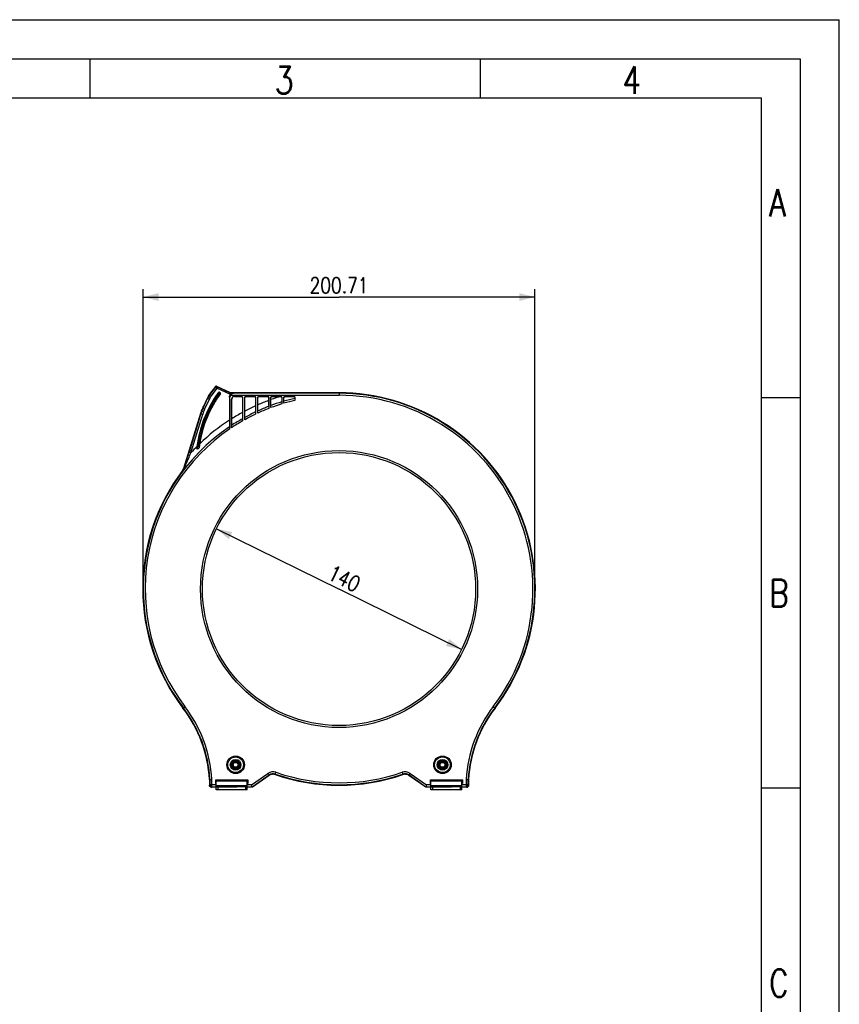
# Model space of a CAD drawing. Header units: millimetres. Extents: x 0 to 210, y 0 to 297.
# Tile 11 of 11: x 105 to 210, y 171 to 297. Entities that reach past the tile are written whole.
import ezdxf

# ---------------------------------------------------------------- set-up
doc = ezdxf.new("R2010")
doc.units = ezdxf.units.MM
doc.header["$LTSCALE"] = 19.36
doc.layers.get('0').update_dxf_attribs({"linetype": 'CONTINUOUS'})
doc.styles.get("Standard").update_dxf_attribs({"font": 'SIMPLEX.SHX', "width": 0.8})
doc.dimstyles.new('DIMSTYLE_1', dxfattribs={"dimtxt": 2, "dimasz": 2, "dimexe": 1, "dimexo": 1, "dimgap": 0.5, "dimtad": 1, "dimlfac": 4, "dimdsep": 46, "dimtxsty": 'Standard', "dimblk": '_FILLED', "dimblk1": '_FILLED', "dimblk2": '_FILLED', "dimcen": 0.09, "dimazin": 2, "dimtp": 0.01, "dimtm": 0.01, "dimtfac": 1, "dimtofl": 0, "dimtmove": 0, "dimatfit": 3, "dimldrblk": '_FILLED', "dimfxl": 0, "dimtolj": 1, "dimarcsym": 0})
doc.dimstyles.new('DIMSTYLE_3', dxfattribs={"dimtxt": 2, "dimasz": 2, "dimexe": 1, "dimexo": 1, "dimtad": 1, "dimdec": 0, "dimlfac": 4, "dimdsep": 46, "dimtxsty": 'Standard', "dimblk": '_FILLED', "dimblk1": '_FILLED', "dimblk2": '_FILLED', "dimcen": 0.09, "dimazin": 2, "dimtp": 0.01, "dimtm": 0.01, "dimtfac": 1, "dimtdec": 0, "dimtmove": 0, "dimatfit": 2, "dimldrblk": '_FILLED', "dimfxl": 0, "dimtolj": 1, "dimarcsym": 0})

# ---------------------------------------------------------------- blocks, each defined once
blk = doc.blocks.new('_FILLED')
at = {"color": 0, "linetype": 'ByBlock'}
blk.add_solid([(0, 0), (-1, 0.25), (-1, -0.25)], dxfattribs=at)
blk = doc.blocks.new('*D7')
at = {"color": 8}
for p, q in [((120.82, 225.02), (120.82, 262.45)), ((120.82, 261.45), (145.91, 261.45)), ((171, 261.45), (145.91, 261.45)), ((171, 225.02), (171, 262.45))]:
    blk.add_line(p, q, dxfattribs=at)
at = {"color": 8, "xscale": 2, "yscale": 2, "zscale": 2, "rotation": 180}
blk.add_blockref('_FILLED', (120.82, 261.45), dxfattribs=at)
at = {"color": 8, "xscale": 2, "yscale": 2, "zscale": 2}
blk.add_blockref('_FILLED', (171, 261.45), dxfattribs=at)
at = {"color": 8, "insert": (145.91, 263.95), "char_height": 2, "width": 9.6, "attachment_point": 2, "line_spacing_factor": 0.9}
blk.add_mtext('200.71', dxfattribs=at)
blk = doc.blocks.new('*D8')
at = {"color": 8}
for p in [(130.21, 231.75), (161.61, 216.28)]:
    blk.add_line(p, (145.91, 224.02), dxfattribs=at)
at = {"color": 8, "xscale": 2, "yscale": 2, "zscale": 2}
for p, rotation in [((130.21, 231.75), 153.7765220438), ((161.61, 216.28), 333.7765220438)]:
    blk.add_blockref('_FILLED', p, dxfattribs=dict(at, rotation=rotation))
at = {"color": 8, "insert": (147.02, 226.26), "char_height": 2, "width": 4.8, "attachment_point": 2, "rotation": 333.7765, "line_spacing_factor": 0.9}
blk.add_mtext('140', dxfattribs=at)

msp = doc.modelspace()

# ---------------------------------------------------------------- linework, layer by layer
at = {"color": 7}
for p, q in [((0, 297), (210, 297)), ((210, 0), (210, 297)), ((114, 292), (114, 287)), ((164, 292), (164, 287)), ((25, 287), (200, 287)), ((200, 287), (200, 10)), ((130.0848, 249.9624), (129.3209, 248.9846)), ((130.0998, 249.8999), (130.0848, 249.9624)), ((130.2361, 249.9987), (130.2511, 249.9361)), ((130.7401, 249.7637), (130.2361, 249.9987)), ((129.1505, 248.7373), (129.165, 248.6976)), ((129.1801, 248.7231), (129.1505, 248.7373)), ((129.2025, 248.7253), (129.4156, 248.5947)), ((129.364, 248.9582), (129.3209, 248.9846)), ((130.0998, 249.8999), (129.364, 248.9582)), ((129.561, 248.8043), (129.364, 248.9582)), ((129.561, 248.8043), (130.3131, 249.767)), ((130.1003, 249.8994), (130.0998, 249.8999)), ((130.2851, 248.9547), (130.3364, 248.919)), ((130.3131, 249.767), (130.366, 249.8803)), ((130.3131, 249.767), (131.9759, 248.9917)), ((130.4753, 248.8542), (130.3364, 248.919)), ((132.0036, 249.1166), (130.366, 249.8803)), ((130.463, 249.2253), (130.4652, 249.2169)), ((130.4753, 248.8542), (130.5265, 248.8184)), ((130.5421, 249.2368), (130.5399, 249.2451)), ((130.6914, 249.1671), (130.5421, 249.2368)), ((130.7016, 249.1697), (130.6914, 249.1671)), ((130.7155, 249.0736), (130.7256, 249.0762)), ((130.75, 249.7225), (130.7401, 249.7637)), ((131.9762, 249.1507), (130.75, 249.7225)), ((130.7562, 249.7195), (130.7771, 249.747)), ((130.7771, 249.747), (131.9628, 249.2141)), ((131.9628, 249.2141), (131.9439, 249.1657)), ((131.9658, 248.8919), (132.0168, 248.8557)), ((132.0036, 249.1166), (131.9759, 248.9917)), ((131.9759, 248.9917), (132.0333, 248.9917)), ((132.0145, 249.1657), (131.9762, 249.1507)), ((132.0145, 249.1657), (132.0036, 249.1166)), ((132.3594, 249.1166), (132.0036, 249.1166)), ((132.0145, 249.1657), (132.0195, 249.169)), ((132.0168, 248.8557), (145.9159, 248.8557)), ((145.9116, 249.169), (132.0195, 249.169)), ((132.3594, 249.1166), (132.3703, 249.1057)), ((145.9116, 249.1057), (132.3703, 249.1057)), ((132.5234, 248.7276), (132.5365, 248.7145)), ((133.4247, 248.7276), (132.5234, 248.7276)), ((132.5365, 248.7145), (133.4116, 248.7145)), ((133.4116, 248.7145), (133.4247, 248.7276)), ((133.9485, 248.7276), (133.9616, 248.7145)), ((135.0997, 248.7276), (133.9485, 248.7276)), ((133.9616, 248.7145), (135.0866, 248.7145)), ((135.0866, 248.7145), (135.0997, 248.7276)), ((135.6235, 248.7276), (135.6366, 248.7145)), ((136.7747, 248.7276), (135.6235, 248.7276)), ((135.6366, 248.7145), (136.7616, 248.7145)), ((136.7616, 248.7145), (136.7747, 248.7276)), ((137.2985, 248.7276), (137.3116, 248.7145)), ((138.4497, 248.7276), (137.2985, 248.7276)), ((137.3116, 248.7145), (138.4366, 248.7145)), ((138.4366, 248.7145), (138.4497, 248.7276)), ((138.9735, 248.7276), (138.9863, 248.7148)), ((140.1247, 248.7276), (138.9735, 248.7276)), ((145.9116, 249.169), (145.9116, 249.1057)), ((145.9116, 249.1057), (145.9159, 248.8557)), ((128.5097, 247.3967), (128.404, 247.17)), ((129.0683, 248.4756), (128.4511, 247.1519)), ((128.5532, 247.4125), (128.5097, 247.3967)), ((128.5097, 247.3967), (128.5394, 247.3829)), ((128.5394, 247.3829), (129.0533, 248.4849)), ((128.6776, 247.0463), (129.2948, 248.37)), ((129.0533, 248.4849), (129.0683, 248.4756)), ((129.0683, 248.4756), (129.2948, 248.37)), ((131.8616, 248.6146), (131.8616, 245.6526)), ((131.8736, 248.6026), (131.8616, 248.6146)), ((131.8736, 248.6026), (131.8736, 244.7071)), ((131.8736, 248.6026), (131.9361, 248.6026)), ((131.9361, 244.5511), (131.9361, 248.6026)), ((132.1485, 244.6941), (132.1485, 248.3526)), ((132.1616, 248.3396), (132.1485, 248.3526)), ((132.1616, 245.8445), (132.1616, 248.3396)), ((133.5497, 248.6026), (133.5366, 248.5895)), ((133.5366, 248.5895), (133.5366, 246.6524)), ((133.5497, 248.6026), (133.5497, 245.5611)), ((133.8235, 245.7159), (133.8235, 248.6026)), ((133.8366, 248.5895), (133.8235, 248.6026)), ((133.8366, 246.8139), (133.8366, 248.5895)), ((135.2247, 248.6026), (135.2116, 248.5895)), ((135.2116, 248.5895), (135.2116, 247.4907)), ((135.2247, 248.6026), (135.2247, 246.4392)), ((135.4985, 246.5676), (135.4985, 248.6026)), ((135.5116, 248.5895), (135.4985, 248.6026)), ((135.5116, 247.6251), (135.5116, 248.5895)), ((136.8997, 248.6026), (136.8866, 248.5895)), ((136.8866, 248.5895), (136.8866, 248.1842)), ((136.8997, 248.6026), (136.8997, 247.1632)), ((137.1735, 247.268), (137.1735, 248.6026)), ((137.1866, 248.5895), (137.1735, 248.6026)), ((137.1866, 248.2941), (137.1866, 248.5895)), ((138.5747, 248.6026), (138.5618, 248.5898)), ((138.5747, 248.6026), (138.5747, 247.7474)), ((138.8485, 247.8304), (138.8485, 248.6026)), ((138.8609, 248.5902), (138.8485, 248.6026)), ((140.2497, 248.6026), (140.2497, 248.2018)), ((204.9662, 248.5379), (199.9831, 248.5379)), ((128.1541, 246.5189), (125.9943, 239.4545)), ((128.2011, 246.5008), (126.6904, 241.5596)), ((126.9295, 241.4865), (128.4401, 246.4277)), ((128.1541, 246.5189), (128.2011, 246.5008)), ((128.2011, 246.5008), (128.4401, 246.4277)), ((128.3147, 246.8307), (128.5481, 246.7412)), ((128.4511, 247.1519), (128.404, 247.17)), ((128.6776, 247.0463), (128.4511, 247.1519)), ((133.5494, 245.6497), (133.5494, 245.6636)), ((133.5494, 245.6498), (133.5495, 245.6361)), ((133.5495, 245.636), (133.5494, 245.6497)), ((133.5495, 245.6361), (133.5496, 245.6029)), ((133.5496, 245.6029), (133.5497, 245.5611)), ((127.8047, 242.4614), (127.9687, 242.4614)), ((127.9691, 243.4101), (127.9079, 243.4228)), ((128.1233, 243.4101), (127.9691, 243.4101)), ((128.0145, 242.3331), (128.0165, 242.3477)), ((128.0396, 242.5106), (128.041, 242.5202)), ((128.041, 242.5202), (128.0461, 242.5544)), ((128.1844, 243.3974), (128.1233, 243.4101)), ((126.9295, 241.4865), (126.6904, 241.5596)), ((127.6813, 242.0768), (127.6877, 242.1261)), ((127.684, 242.1006), (127.6813, 242.0768)), ((127.6867, 242.1245), (127.684, 242.1006)), ((127.6954, 242.1982), (127.694, 242.1864)), ((127.7398, 242.0016), (127.7463, 242.0528)), ((127.7463, 242.0528), (127.753, 242.104)), ((127.753, 242.104), (127.7599, 242.1552)), ((127.7599, 242.1552), (127.7669, 242.2063)), ((127.7669, 242.2063), (127.7741, 242.2574)), ((127.9883, 242.1317), (127.993, 242.1689)), ((127.993, 242.1689), (127.9953, 242.1875)), ((127.9953, 242.1875), (127.993, 242.1689)), ((128.0093, 242.2949), (128.0081, 242.2857)), ((125.9316, 239.1909), (125.8745, 239.2205)), ((125.9943, 239.4545), (126.0483, 239.4268)), ((125.9149, 208.7603), (126.164, 208.9503)), ((165.6592, 208.9503), (165.9083, 208.7603)), ((129.3767, 199.6166), (129.3133, 199.6147)), ((129.3133, 199.6147), (129.3133, 198.8646)), ((129.3767, 199.6166), (129.6266, 199.624)), ((129.3767, 199.6166), (129.3767, 198.928)), ((129.6266, 198.678), (129.6266, 199.624)), ((130.1127, 199.556), (130.1616, 199.5072)), ((130.1127, 199.556), (134.2104, 199.556)), ((130.1127, 199.0833), (130.1127, 199.556)), ((130.1616, 198.2927), (130.1616, 199.5267)), ((130.1616, 199.4809), (134.1616, 199.4809)), ((130.1616, 199.4166), (134.1616, 199.4166)), ((134.1616, 199.5072), (134.2104, 199.556)), ((134.1616, 198.2927), (134.1616, 199.5267)), ((134.2104, 199.556), (134.2104, 199.0833)), ((134.7145, 198.928), (136.8053, 200.3919)), ((134.7934, 198.678), (136.9487, 200.1872)), ((136.9586, 200.1168), (134.8133, 198.6147)), ((136.8053, 200.3919), (136.9487, 200.1872)), ((136.9586, 200.1168), (136.9487, 200.1872)), ((137.7356, 200.2977), (137.817, 200.534)), ((154.0061, 200.534), (154.0876, 200.2977)), ((154.8745, 200.1872), (154.8646, 200.1168)), ((157.0098, 198.6147), (154.8646, 200.1168)), ((154.8745, 200.1872), (155.0178, 200.3919)), ((154.8745, 200.1872), (157.0298, 198.678)), ((155.0178, 200.3919), (157.1086, 198.928)), ((157.6127, 199.556), (161.7104, 199.556)), ((157.6616, 199.5072), (157.6127, 199.556)), ((157.6127, 199.0833), (157.6127, 199.556)), ((157.6616, 198.2927), (157.6616, 199.5267)), ((157.6616, 199.4809), (161.6616, 199.4809)), ((157.6616, 199.4166), (161.6616, 199.4166)), ((161.7104, 199.556), (161.6616, 199.5072)), ((161.6616, 198.2927), (161.6616, 199.5267)), ((161.7104, 199.556), (161.7104, 199.0833)), ((162.1965, 199.624), (162.1965, 198.678)), ((162.1965, 199.624), (162.4465, 199.6166)), ((162.5098, 199.6147), (162.4465, 199.6166)), ((162.4465, 198.928), (162.4465, 199.6166)), ((162.5098, 199.6147), (162.5098, 198.8646)), ((129.3133, 198.8646), (129.3767, 198.928)), ((130.1616, 198.928), (129.3767, 198.928)), ((129.6266, 198.678), (129.5633, 198.6147)), ((130.1616, 198.6147), (129.5633, 198.6147)), ((129.6266, 198.678), (130.1616, 198.678)), ((130.1616, 199.1322), (130.1127, 199.0833)), ((130.1616, 199.0833), (130.1127, 199.0833)), ((134.1616, 198.7854), (130.1616, 198.7854)), ((134.1616, 198.721), (130.1616, 198.721)), ((130.2866, 198.7081), (132.1616, 198.7081)), ((130.2866, 198.6797), (130.2866, 198.7081)), ((130.2866, 198.6797), (132.1599, 198.6797)), ((133.9116, 198.6633), (130.4116, 198.6633)), ((130.4116, 198.2884), (130.4116, 198.6633)), ((133.9116, 198.2884), (130.4116, 198.2884)), ((132.1616, 198.7081), (132.1616, 198.6797)), ((133.9116, 198.6633), (133.9116, 198.2884)), ((134.1616, 199.1322), (134.2104, 199.0833)), ((134.2104, 199.0833), (134.1616, 199.0833)), ((134.7145, 198.928), (134.1616, 198.928)), ((134.1616, 198.678), (134.7934, 198.678)), ((134.8133, 198.6147), (134.1616, 198.6147)), ((134.7934, 198.678), (134.7145, 198.928)), ((134.8133, 198.6147), (134.7934, 198.678)), ((157.0098, 198.6147), (157.0298, 198.678)), ((157.6616, 198.6147), (157.0098, 198.6147)), ((157.1086, 198.928), (157.0298, 198.678)), ((157.0298, 198.678), (157.6616, 198.678)), ((157.6616, 198.928), (157.1086, 198.928)), ((157.6616, 199.1322), (157.6127, 199.0833)), ((157.6616, 199.0833), (157.6127, 199.0833)), ((161.6616, 198.7854), (157.6616, 198.7854)), ((161.6616, 198.721), (157.6616, 198.721)), ((157.7866, 198.7081), (159.6616, 198.7081)), ((157.7866, 198.6797), (157.7866, 198.7081)), ((157.7866, 198.6797), (159.6599, 198.6797)), ((161.4116, 198.6633), (157.9116, 198.6633)), ((157.9116, 198.2884), (157.9116, 198.6633)), ((161.4116, 198.2884), (157.9116, 198.2884)), ((159.6616, 198.7081), (159.6616, 198.6797)), ((161.4116, 198.6633), (161.4116, 198.2884)), ((161.6616, 199.1322), (161.7104, 199.0833)), ((161.7104, 199.0833), (161.6616, 199.0833)), ((162.4465, 198.928), (161.6616, 198.928)), ((161.6616, 198.678), (162.1965, 198.678)), ((162.2599, 198.6147), (161.6616, 198.6147)), ((162.2599, 198.6147), (162.1965, 198.678)), ((162.4465, 198.928), (162.5098, 198.8646)), ((204.9831, 198.5), (200, 198.5))]:
    msp.add_line(p, q, dxfattribs=at)
at = {"color": 8}
for p, q in [((20, 292), (205, 292)), ((205, 292), (205, 5))]:
    msp.add_line(p, q, dxfattribs=at)
at = {"color": 7}
for centre, radius in [((145.9116, 224.0169), 17.7493), ((145.9116, 224.0169), 17.4993), ((132.6616, 201.4897), 1.125), ((132.6616, 201.4897), 1), ((132.6616, 201.4897), 0.6875), ((132.6616, 201.4897), 0.5625), ((159.1616, 201.4897), 1.125), ((159.1616, 201.4897), 1), ((159.1616, 201.4897), 0.6875), ((159.1616, 201.4897), 0.5625), ((132.6616, 201.4897), 0.4344), ((132.6616, 201.4897), 0.3708), ((132.6616, 201.4897), 0.3151), ((159.1616, 201.4897), 0.4344), ((159.1616, 201.4897), 0.3708), ((159.1616, 201.4897), 0.3151)]:
    msp.add_circle(centre, radius, dxfattribs=at)
for centre, radius, start, end in [((130.1838, 249.8848), 0.1258, 127.351983, 141.947394), ((130.1988, 249.8226), 0.1249, 65.11925, 142.059539), ((130.1835, 249.8849), 0.1256, 107.379776, 127.272822), ((130.1834, 249.8846), 0.1258, 90.062757, 107.271222), ((130.1833, 249.8859), 0.1245, 90.012583, 95.925575), ((142.5862, 240.3919), 15, 143.921491, 172.707713), ((142.5862, 240.3919), 14.988, 145.158205, 168.333061), ((142.5862, 240.3919), 14.9255, 145.158205, 168.333061), ((142.5862, 240.3919), 14.7, 143.788456, 171.20586), ((142.5862, 240.3919), 14.7745, 145.056615, 168.212135), ((142.5862, 240.3919), 14.712, 145.056615, 168.212135), ((131.3356, 247.4183), 2.5017, 142.002808, 154.997192), ((131.3352, 247.4182), 2.2515, 142.002609, 154.997391), ((130.5135, 249.1885), 0.0625, 65.000333, 143.921158), ((130.5157, 249.1801), 0.0625, 65.016492, 143.926036), ((130.665, 249.1105), 0.0625, 323.847255, 64.972661), ((130.6752, 249.1131), 0.0625, 323.795181, 64.993277), ((132.3614, 248.6146), 0.4998, 131.035261, 180.006447), ((132.5234, 248.3527), 0.3749, 89.996386, 180.003615), ((133.4116, 248.5895), 0.125, 0.002568, 89.997432), ((133.4247, 248.6026), 0.125, 0.002572, 89.997412), ((133.9485, 248.6026), 0.125, 90.002597, 179.997419), ((135.0866, 248.5895), 0.125, 0.002569, 89.997431), ((135.0997, 248.6026), 0.125, 0.002553, 89.997431), ((135.6235, 248.6026), 0.125, 90.002588, 179.997428), ((136.7616, 248.5895), 0.125, 0.002569, 89.997431), ((136.7747, 248.6026), 0.125, 0.002572, 89.997412), ((137.2985, 248.6026), 0.125, 90.002569, 179.997447), ((137.3116, 248.5895), 0.125, 90.002569, 179.997431), ((145.9116, 224.0169), 25.7974, 106.80097, 109.767961), ((138.4497, 248.6026), 0.125, 0.002581, 89.997403), ((138.4365, 248.5892), 0.1253, 0.260256, 81.587298), ((138.9735, 248.6026), 0.125, 90.002597, 179.997419), ((140.1247, 248.6026), 0.125, 0.002571, 89.997413), ((145.9116, 224.0169), 25.1522, 322.657997, 90), ((145.9116, 224.0169), 25.0888, 322.657997, 90), ((145.9116, 224.0169), 24.8389, 322.657997, 89.990122), ((145.9116, 224.0169), 25.7974, 114.504814, 117.909059), ((145.9116, 224.0169), 25.0888, 111.061581, 114.51165), ((145.9116, 224.0169), 25.7974, 110.477577, 113.774662), ((145.9116, 224.0169), 24.8389, 107.180345, 110.596916), ((145.9116, 224.0169), 25.0888, 107.014178, 110.37209), ((145.9116, 224.0169), 24.8389, 103.176154, 106.520392), ((145.9116, 224.0169), 25.0888, 103.052602, 106.34095), ((132.9409, 245.0555), 5.0055, 160.335872, 163.001218), ((132.9834, 245.0387), 5.0008, 155.000669, 162.999331), ((132.9242, 245.0613), 4.9878, 159.864898, 160.33429), ((132.9245, 245.0612), 4.9882, 158.135097, 159.864898), ((132.9242, 245.0613), 4.9878, 157.665707, 158.135097), ((132.9405, 245.0545), 5.0055, 154.998781, 157.664124), ((132.9832, 245.0386), 4.7507, 155.000608, 162.999392), ((145.9116, 224.0169), 25.7974, 118.665718, 122.208272), ((145.9116, 224.0169), 24.8389, 115.483407, 119.121328), ((145.9116, 224.0169), 25.0888, 115.222461, 118.792638), ((145.9116, 224.0169), 24.8389, 111.273176, 114.785727), ((145.9116, 224.0169), 25.7974, 122.999211, 133.790908), ((145.9116, 224.0169), 24.8389, 119.846916, 123.648423), ((145.9116, 224.0169), 25.0888, 119.531158, 123.257582), ((122.5557, 245.5745), 10.994, 359.929798, 0.320329), ((145.9116, 224.0169), 25.0888, 124.032261, 217.342003), ((145.9116, 224.0169), 24.8389, 124.239009, 217.342003), ((142.5892, 240.1786), 15.0282, 171.076363, 171.806649), ((147.0671, 239.4893), 19.5589, 168.398142, 171.116427), ((142.5892, 240.139), 14.9658, 171.073002, 171.862676), ((142.5894, 240.5625), 14.7435, 172.958823, 174.215695), ((142.5887, 240.5625), 14.7428, 172.599944, 172.958824), ((140.8666, 240.8472), 12.9985, 168.628116, 172.866323), ((142.5897, 240.602), 14.6813, 173.066714, 174.019109), ((144.9893, 240.0234), 17.1312, 172.210717, 172.380526), ((146.1093, 239.8727), 18.2613, 172.256791, 172.377821), ((142.5889, 240.6021), 14.6805, 172.603387, 173.066711), ((144.9446, 240.0296), 17.0861, 171.824122, 172.210984), ((142.2907, 240.4062), 14.4056, 171.600011, 172.254379), ((139.8461, 240.9495), 11.9158, 168.145285, 172.562365), ((144.8082, 240.0491), 16.9483, 171.616315, 171.823984), ((144.5471, 240.0878), 16.6844, 171.203521, 171.617114), ((143.4247, 240.2583), 15.5491, 171.191827, 171.508178), ((145.9116, 224.0169), 25.7974, 134.88236, 137.375997), ((127.7982, 242.0639), 0.1175, 173.692315, 179.224612), ((127.7953, 242.0641), 0.1147, 173.617515, 180.7808), ((139.0542, 240.8214), 11.4419, 173.148538, 173.700832), ((140.7941, 240.6208), 13.1934, 173.13352, 173.455753), ((142.5895, 240.1785), 15.0285, 172.178123, 172.553906), ((140.8516, 240.6138), 13.2513, 172.707702, 173.133262), ((140.3455, 240.6768), 12.7412, 172.699525, 173.142119), ((142.5898, 240.1785), 15.0288, 171.806646, 172.178124), ((127.7287, 242.0497), 0.0494, 272.943943, 283.010431), ((127.2201, 244.3634), 2.4183, 282.409361, 282.891951), ((127.2045, 244.4316), 2.4883, 282.891967, 283.363347), ((127.1873, 244.5043), 2.563, 283.363363, 283.823339), ((127.13, 244.7309), 2.7967, 283.852844, 286.428485), ((145.7926, 239.9191), 17.9413, 172.796269, 172.915839), ((145.5047, 239.9557), 17.6511, 172.571934, 172.736055), ((142.712, 240.3174), 14.835, 172.562777, 172.758003), ((145.4034, 239.9662), 17.5492, 172.374687, 172.563158), ((145.187, 239.9971), 17.3307, 172.411854, 172.571981), ((145.9116, 224.0169), 25.1522, 142.809737, 217.342003), ((125.2765, 239.6742), 0.7507, 322.813392, 329.538037), ((125.2782, 239.6729), 0.7485, 322.809826, 323.552239), ((125.2772, 239.6737), 0.7498, 323.55242, 325.056985), ((125.277, 239.6739), 0.7501, 327.293852, 329.535296), ((125.2777, 239.6734), 0.7493, 329.540261, 330.735219), ((125.2774, 239.6736), 0.7496, 330.735213, 335.074637), ((125.3306, 239.6362), 0.748, 323.46491, 324.48215), ((125.3271, 239.6388), 0.7523, 323.464623, 324.456065), ((125.3294, 239.6371), 0.7495, 324.456185, 325.485864), ((125.3303, 239.6364), 0.7483, 324.482154, 325.493423), ((125.33, 239.6366), 0.7487, 325.493456, 326.491623), ((125.3309, 239.6361), 0.7478, 325.486019, 326.485471), ((125.3314, 239.6358), 0.7472, 326.485609, 327.501028), ((125.3296, 239.6368), 0.7492, 326.491631, 327.347466), ((125.2777, 239.6735), 0.7493, 335.074631, 336.273856), ((125.3293, 239.637), 0.7496, 327.347448, 327.879455), ((125.331, 239.636), 0.7476, 327.501172, 328.518767), ((125.2764, 239.674), 0.7507, 336.27607, 342.996366), ((125.3276, 239.6382), 0.7516, 327.877778, 328.515742), ((125.3273, 239.6383), 0.752, 328.51574, 329.465709), ((125.3297, 239.6368), 0.7491, 328.518877, 329.472485), ((125.3269, 239.6385), 0.7524, 329.465799, 330.406226), ((125.3276, 239.638), 0.7515, 329.472595, 330.414106), ((125.3259, 239.6392), 0.7536, 330.40625, 332.300748), ((125.3247, 239.6397), 0.7549, 330.414216, 331.351165), ((125.3209, 239.6418), 0.7592, 331.351292, 332.300608), ((125.3433, 239.629), 0.7335, 332.368307, 343.99691), ((124.9068, 239.9688), 1.2965, 329.67238, 331.570525), ((124.9238, 239.9598), 1.2772, 331.560968, 338.461013), ((112.6171, 198.6147), 16.7262, 3.427557, 37.342003), ((112.6171, 198.6147), 16.7895, 3.421082, 37.342003), ((112.6171, 198.6147), 17.0395, 3.395889, 37.342003), ((179.2061, 198.6147), 17.0395, 142.657997, 176.604111), ((179.2061, 198.6147), 16.7895, 142.657997, 176.578918), ((179.2061, 198.6147), 16.7262, 142.657997, 176.572443), ((137.4505, 199.4706), 1.1248, 70.980454, 125.000544), ((137.4505, 199.4707), 0.8748, 70.977602, 125.003397), ((137.4633, 199.3942), 0.8814, 107.095221, 124.93013), ((137.4594, 199.4047), 0.8702, 103.722259, 107.054483), ((137.4601, 199.4018), 0.8732, 101.056006, 103.722528), ((137.4604, 199.4004), 0.8747, 94.996415, 101.05584), ((137.4602, 199.4019), 0.8731, 92.322865, 94.996253), ((137.4601, 199.4049), 0.8701, 88.997592, 92.323128), ((137.4593, 199.3936), 0.8814, 71.121911, 88.956769), ((145.9116, 224.0169), 25.0888, 250.980999, 289.019001), ((145.9116, 224.0169), 25.1522, 251.052118, 288.947882), ((145.9116, 224.0169), 24.8389, 250.980999, 289.019001), ((154.3727, 199.4706), 1.1248, 54.999456, 109.019546), ((154.3639, 199.3936), 0.8814, 91.043115, 108.878002), ((154.3727, 199.4707), 0.8748, 54.996603, 109.022398), ((154.363, 199.4048), 0.8702, 87.670186, 91.002376), ((154.3629, 199.4018), 0.8732, 85.0039, 87.670455), ((154.3628, 199.4004), 0.8747, 78.94431, 85.003734), ((154.3631, 199.4018), 0.8731, 76.270782, 78.944148), ((154.3638, 199.4047), 0.8701, 72.945486, 76.271045), ((154.3599, 199.3942), 0.8814, 55.069782, 72.904665), ((129.6267, 198.9281), 0.2501, 180.021225, 269.978775), ((162.1964, 198.9281), 0.2501, 270.021225, 359.978775)]:
    msp.add_arc(centre, radius, start, end, dxfattribs=at)
for centre, major_axis, ratio, start_param, end_param in [((131.2812, 247.4514), (1.1812, 2.2035), 0.98228242, 1.5195117, 1.6275282), ((131.2912, 247.4453), (2.1319, -1.3064), 0.99984572, 3.02816361, 3.14834856), ((131.2912, 247.4453), (-2.1319, 1.3064), 0.99984572, 6.16975626, 6.28994121), ((132.5366, 248.3394), (0.2652, -0.2652), 0.99969546, 2.35634678, 3.92683852), ((133.9616, 248.5895), (0.0884, -0.0884), 0.99969546, 2.35634678, 3.92683852), ((135.6366, 248.5895), (0.0884, -0.0884), 0.99969546, 2.35634678, 3.92683853), ((138.4366, 248.5895), (0.0884, 0.0884), 0.99969546, 0.6384991, 0.78524587), ((130.905, 199.537), (-0.0442, -0.0442), 0.99992385, -0.78536009, 0.08907419), ((133.405, 199.537), (-0.0442, -0.0442), 0.99992385, -0.78536009, 0.08907419), ((158.405, 199.537), (-0.0442, -0.0442), 0.99992385, -0.78536009, 0.08907397), ((160.905, 199.537), (-0.0442, -0.0442), 0.99992385, -0.78536009, 0.08907397)]:
    msp.add_ellipse(centre, major_axis=major_axis, ratio=ratio, start_param=start_param, end_param=end_param, dxfattribs=at)
for points in [[(130.1983, 249.9479), (130.1617, 249.9479), (130.1223, 249.9287), (130.0998, 249.8999)], [(130.2361, 249.9987), (130.2197, 250.0063), (130.2013, 250.0104), (130.1833, 250.0104)], [(130.2511, 249.9362), (130.2347, 249.9439), (130.2163, 249.9479), (130.1983, 249.9479)], [(131.8736, 248.6026), (131.8736, 248.7038), (131.9072, 248.8093), (131.9658, 248.8919)], [(132.0168, 248.8557), (131.9655, 248.7835), (131.9361, 248.6911), (131.9361, 248.6026)], [(127.6806, 242.0625), (127.6808, 242.043), (127.6877, 242.0201), (127.7035, 242.0085)], [(127.7035, 242.0085), (127.7134, 242.0013), (127.7278, 241.9988), (127.7398, 242.0016)], [(127.921, 242.0484), (127.9552, 242.0584), (127.9839, 242.0963), (127.9883, 242.1317)], [(137.7356, 200.2977), (137.7381, 200.2743), (137.7419, 200.251), (137.7445, 200.2276)], [(154.0787, 200.2276), (154.0812, 200.251), (154.085, 200.2743), (154.0876, 200.2977)], [(129.3324, 198.769), (129.3199, 198.799), (129.3133, 198.8321), (129.3133, 198.8646)], [(129.3133, 198.8646), (129.3133, 198.8321), (129.3199, 198.799), (129.3324, 198.769)], [(129.4676, 198.6337), (129.4087, 198.6581), (129.3567, 198.71), (129.3324, 198.769)], [(129.3324, 198.769), (129.3567, 198.71), (129.4087, 198.6581), (129.4676, 198.6337)], [(129.5633, 198.6147), (129.5308, 198.6147), (129.4977, 198.6213), (129.4676, 198.6337)], [(129.4676, 198.6337), (129.4977, 198.6213), (129.5308, 198.6147), (129.5633, 198.6147)], [(162.3555, 198.6337), (162.3255, 198.6213), (162.2924, 198.6147), (162.2599, 198.6147)], [(162.2599, 198.6147), (162.2924, 198.6147), (162.3255, 198.6213), (162.3555, 198.6337)], [(162.4908, 198.769), (162.4664, 198.71), (162.4144, 198.6581), (162.3555, 198.6337)], [(162.3555, 198.6337), (162.4144, 198.6581), (162.4664, 198.71), (162.4908, 198.769)], [(162.5098, 198.8646), (162.5098, 198.8321), (162.5032, 198.799), (162.4908, 198.769)], [(162.4908, 198.769), (162.5032, 198.799), (162.5098, 198.8321), (162.5098, 198.8646)]]:
    msp.add_open_spline(points, degree=3, dxfattribs=at)
for points, knots in [([(130.2513, 249.936), (130.2544, 249.9335), (130.267, 249.9282), (130.3044, 249.9085), (130.3396, 249.8926), (130.366, 249.8803)], [0, 0, 0, 0, 0.09479552, 0.31565321, 1, 1, 1, 1]), ([(130.3131, 249.767), (130.2645, 249.7967), (130.1946, 249.8423), (130.1213, 249.8831), (130.1003, 249.8994)], [0, 0, 0, 0, 0.6815825, 1, 1, 1, 1]), ([(130.2851, 248.9547), (130.3079, 248.9876), (130.3412, 249.0353), (130.3836, 249.0961), (130.4109, 249.135), (130.4326, 249.1673), (130.4507, 249.1917), (130.4581, 249.2073), (130.4657, 249.2146), (130.4652, 249.2169)], [0, 0, 0, 0, 0.37741413, 0.54852616, 0.69920257, 0.82457606, 0.91842924, 0.97789463, 1, 1, 1, 1]), ([(130.5421, 249.2368), (130.5426, 249.234), (130.5341, 249.2253), (130.5253, 249.2063), (130.5047, 249.1768), (130.4799, 249.1376), (130.4488, 249.0905), (130.4004, 249.0167), (130.3624, 248.9588), (130.3364, 248.919)], [0, 0, 0, 0, 0.0221952, 0.08173996, 0.17562826, 0.30099641, 0.45163778, 0.62269771, 1, 1, 1, 1]), ([(130.4753, 248.8542), (130.5014, 248.894), (130.5397, 248.9516), (130.5894, 249.0246), (130.6214, 249.0713), (130.6487, 249.1094), (130.6688, 249.1393), (130.6834, 249.1555), (130.6887, 249.1661), (130.6914, 249.1671)], [0, 0, 0, 0, 0.37539466, 0.54545881, 0.69662504, 0.82141004, 0.91638489, 0.9766039, 1, 1, 1, 1]), ([(130.5265, 248.8184), (130.5492, 248.851), (130.5919, 248.911), (130.6431, 248.9815), (130.6778, 249.0267), (130.6955, 249.0512), (130.7082, 249.0641), (130.7131, 249.073), (130.7155, 249.0736)], [0, 0, 0, 0, 0.37491654, 0.69601638, 0.820857, 0.91595353, 0.97634992, 1, 1, 1, 1]), ([(131.9658, 248.8919), (132.0137, 248.9593), (132.1378, 249.0669), (132.2961, 249.1049), (132.3703, 249.1057)], [0, 0, 0, 0, 0.52711741, 1, 1, 1, 1]), ([(132.3703, 249.1057), (132.3041, 249.1047), (132.1538, 249.052), (132.056, 248.9294), (132.0168, 248.8557)], [0, 0, 0, 0, 0.4425159, 1, 1, 1, 1]), ([(132.3594, 249.1166), (132.3023, 249.1161), (132.1833, 249.0942), (132.0794, 249.0318), (132.0333, 248.9917)], [0, 0, 0, 0, 0.48278792, 1, 1, 1, 1]), ([(138.8609, 248.5902), (138.8611, 248.6217), (138.8878, 248.6878), (138.9541, 248.7147), (138.9863, 248.7148)], [0, 0, 0, 0, 0.49491846, 1, 1, 1, 1]), ([(138.9863, 248.7148), (139.0806, 248.7148), (139.4565, 248.7153), (139.8324, 248.7161), (140.1139, 248.7168)], [0, 0, 0, 0, 0.25090898, 1, 1, 1, 1]), ([(140.1139, 248.7168), (140.1493, 248.7169), (140.2161, 248.6873), (140.2407, 248.6224), (140.2413, 248.5942)], [0, 0, 0, 0, 0.55671213, 1, 1, 1, 1]), ([(135.2116, 247.4907), (135.2116, 247.3348), (135.2134, 247.0759), (135.2156, 246.8168), (135.2204, 246.7137)], [0, 0, 0, 0, 0.60171127, 1, 1, 1, 1]), ([(135.5028, 246.8446), (135.5074, 246.9487), (135.5098, 247.2089), (135.5116, 247.4691), (135.5116, 247.6251)], [0, 0, 0, 0, 0.40038202, 1, 1, 1, 1]), ([(136.8866, 248.1842), (136.8866, 248.0318), (136.8884, 247.7803), (136.8906, 247.5287), (136.8954, 247.4296)], [0, 0, 0, 0, 0.60556699, 1, 1, 1, 1]), ([(137.1778, 247.5364), (137.1824, 247.6364), (137.1848, 247.8891), (137.1866, 248.1416), (137.1866, 248.2941)], [0, 0, 0, 0, 0.39629417, 1, 1, 1, 1]), ([(138.5618, 248.5898), (138.5622, 248.4711), (138.564, 248.2771), (138.5667, 248.083), (138.5704, 248.0076)], [0, 0, 0, 0, 0.61138392, 1, 1, 1, 1]), ([(138.8528, 248.0922), (138.854, 248.1189), (138.8589, 248.2848), (138.8602, 248.4509), (138.8609, 248.5902)], [0, 0, 0, 0, 0.16083714, 1, 1, 1, 1]), ([(133.5366, 246.6524), (133.5366, 246.4921), (133.5384, 246.2235), (133.5405, 245.9547), (133.5454, 245.8464)], [0, 0, 0, 0, 0.59649855, 1, 1, 1, 1]), ([(133.8278, 246.0039), (133.8325, 246.1133), (133.8348, 246.3833), (133.8366, 246.6533), (133.8366, 246.8139)], [0, 0, 0, 0, 0.40534046, 1, 1, 1, 1]), ([(131.8616, 245.6526), (131.8616, 245.4864), (131.8634, 245.2051), (131.8654, 244.9236), (131.8704, 244.8085)], [0, 0, 0, 0, 0.59078526, 1, 1, 1, 1]), ([(132.1528, 244.9965), (132.1575, 245.1127), (132.1598, 245.3954), (132.1616, 245.6781), (132.1616, 245.8445)], [0, 0, 0, 0, 0.41130915, 1, 1, 1, 1]), ([(131.9361, 244.5511), (131.9285, 244.5643), (131.901, 244.6126), (131.8741, 244.6661), (131.8736, 244.7071)], [0, 0, 0, 0, 0.27091883, 1, 1, 1, 1]), ([(127.7429, 242.5097), (127.7422, 242.5045), (127.749, 242.4757), (127.7824, 242.4635), (127.8047, 242.4614)], [0, 0, 0, 0, 0.19071312, 1, 1, 1, 1]), ([(127.9691, 243.4101), (127.9523, 243.3255), (127.8921, 243.0102), (127.8397, 242.6935), (127.8047, 242.4614)], [0, 0, 0, 0, 0.26880719, 1, 1, 1, 1]), ([(128.0305, 242.492), (128.0298, 242.4872), (128.0176, 242.4648), (127.9881, 242.4599), (127.9687, 242.4614)], [0, 0, 0, 0, 0.19785686, 1, 1, 1, 1]), ([(126.0483, 239.4268), (126.0971, 239.594), (126.3088, 240.3056), (126.5243, 241.0161), (126.6904, 241.5596)], [0, 0, 0, 0, 0.23452629, 1, 1, 1, 1]), ([(126.1119, 239.4909), (126.1741, 239.649), (126.4415, 240.3163), (126.7164, 240.9806), (126.9295, 241.4865)], [0, 0, 0, 0, 0.23631918, 1, 1, 1, 1]), ([(127.6806, 242.0655), (127.6804, 242.0501), (127.6847, 242.0177), (127.7165, 241.9996), (127.7312, 242.0004)], [0, 0, 0, 0, 0.5105666, 1, 1, 1, 1]), ([(126.0258, 239.3142), (126.0222, 239.3128), (126.0095, 239.3072), (125.9982, 239.2976), (125.9931, 239.2889)], [0, 0, 0, 0, 0.27621463, 1, 1, 1, 1]), ([(126.1119, 239.4909), (126.1041, 239.4874), (126.0774, 239.4729), (126.0553, 239.4477), (126.0483, 239.4268)], [0, 0, 0, 0, 0.27802901, 1, 1, 1, 1]), ([(130.1616, 198.7102), (130.1616, 198.71), (130.1628, 198.71), (130.1642, 198.7097), (130.1674, 198.7096), (130.1714, 198.7094), (130.1767, 198.7092), (130.1857, 198.7089), (130.1993, 198.7087), (130.218, 198.7084), (130.2394, 198.7082), (130.2625, 198.7081), (130.2784, 198.7081), (130.2866, 198.7081)], [0, 0, 0, 0, 0.00511643, 0.01960293, 0.04348687, 0.0765772, 0.11852982, 0.16897408, 0.2932871, 0.44476204, 0.61751418, 0.80508811, 1, 1, 1, 1]), ([(130.2866, 198.6797), (130.2784, 198.6797), (130.2625, 198.6797), (130.2394, 198.6795), (130.218, 198.6793), (130.1993, 198.6791), (130.1857, 198.6788), (130.1767, 198.6786), (130.1714, 198.6784), (130.1674, 198.6781), (130.1642, 198.678), (130.1628, 198.6777), (130.1616, 198.6777), (130.1616, 198.6775)], [0, 0, 0, 0, 0.19491184, 0.38248575, 0.5552379, 0.70671284, 0.83102588, 0.88147016, 0.92342278, 0.95651312, 0.98039706, 0.99488357, 1, 1, 1, 1]), ([(130.1616, 198.6677), (130.1616, 198.6676), (130.1621, 198.6674), (130.1635, 198.6671), (130.1672, 198.6667), (130.1731, 198.6664), (130.1814, 198.666), (130.1918, 198.6656), (130.2044, 198.6652), (130.2189, 198.6649), (130.2419, 198.6645), (130.2745, 198.664), (130.3171, 198.6636), (130.3634, 198.6634), (130.3953, 198.6633), (130.4116, 198.6633)], [0, 0, 0, 0, 0.00147877, 0.0051899, 0.01967398, 0.04356389, 0.07664077, 0.11859793, 0.16904038, 0.22747096, 0.29334584, 0.44480002, 0.6175613, 0.80505879, 1, 1, 1, 1]), ([(130.4116, 198.2884), (130.3953, 198.2884), (130.3634, 198.2884), (130.3171, 198.2887), (130.2745, 198.2891), (130.2419, 198.2895), (130.2189, 198.29), (130.2044, 198.2903), (130.1918, 198.2907), (130.1814, 198.291), (130.1731, 198.2914), (130.1672, 198.2918), (130.1635, 198.2921), (130.1621, 198.2925), (130.1616, 198.2926), (130.1616, 198.2927)], [0, 0, 0, 0, 0.19494121, 0.3824387, 0.55519998, 0.70665416, 0.77252904, 0.83095962, 0.88140207, 0.92335923, 0.95643611, 0.98032602, 0.99481009, 0.99852123, 1, 1, 1, 1]), ([(132.1599, 198.6797), (132.2128, 198.6797), (132.3166, 198.6799), (132.4674, 198.6806), (132.5866, 198.6817), (132.6746, 198.6828), (132.7337, 198.6838), (132.7872, 198.6848), (132.8346, 198.6859), (132.8756, 198.6871), (132.9097, 198.6883), (132.9336, 198.6894), (132.949, 198.6904), (132.9578, 198.691), (132.9645, 198.6917), (132.9697, 198.6923), (132.9723, 198.6929), (132.9741, 198.6935), (132.9741, 198.6939)], [0, 0, 0, 0, 0.19485252, 0.38226958, 0.55505039, 0.63383897, 0.70652945, 0.77242244, 0.83087987, 0.88134216, 0.92331885, 0.95641589, 0.96953018, 0.98031329, 0.98874664, 0.99481586, 0.99852405, 1, 1, 1, 1]), ([(132.9741, 198.6939), (132.9741, 198.6943), (132.9723, 198.6948), (132.9697, 198.6954), (132.9646, 198.6961), (132.9579, 198.6967), (132.9491, 198.6974), (132.9337, 198.6983), (132.9098, 198.6995), (132.8758, 198.7007), (132.835, 198.7018), (132.7876, 198.7029), (132.7343, 198.704), (132.6754, 198.7049), (132.5875, 198.706), (132.4685, 198.7071), (132.3181, 198.7079), (132.2144, 198.7081), (132.1616, 198.7081)], [0, 0, 0, 0, 0.00147568, 0.00518215, 0.01124818, 0.01967683, 0.03045407, 0.04356153, 0.0766415, 0.11859816, 0.16903836, 0.22747349, 0.29334534, 0.36601803, 0.44479396, 0.6175738, 0.8050371, 1, 1, 1, 1]), ([(133.9116, 198.6633), (133.9278, 198.6633), (133.9597, 198.6634), (134.006, 198.6636), (134.0487, 198.664), (134.0812, 198.6645), (134.1042, 198.6649), (134.1188, 198.6652), (134.1314, 198.6656), (134.1418, 198.666), (134.1501, 198.6664), (134.1559, 198.6667), (134.1596, 198.6671), (134.161, 198.6674), (134.1616, 198.6676), (134.1616, 198.6677)], [0, 0, 0, 0, 0.19494121, 0.3824387, 0.55519998, 0.70665416, 0.77252904, 0.83095962, 0.88140207, 0.92335923, 0.95643611, 0.98032602, 0.99481009, 0.99852123, 1, 1, 1, 1]), ([(134.1616, 198.2927), (134.1616, 198.2926), (134.161, 198.2925), (134.1596, 198.2921), (134.1559, 198.2918), (134.1501, 198.2914), (134.1418, 198.291), (134.1314, 198.2907), (134.1188, 198.2903), (134.1042, 198.29), (134.0812, 198.2895), (134.0487, 198.2891), (134.006, 198.2887), (133.9597, 198.2884), (133.9278, 198.2884), (133.9116, 198.2884)], [0, 0, 0, 0, 0.00147877, 0.0051899, 0.01967398, 0.04356389, 0.07664077, 0.11859793, 0.16904038, 0.22747096, 0.29334584, 0.44480002, 0.6175613, 0.80505879, 1, 1, 1, 1]), ([(157.6616, 198.7102), (157.6616, 198.71), (157.6628, 198.71), (157.6642, 198.7097), (157.6674, 198.7096), (157.6714, 198.7094), (157.6767, 198.7092), (157.6857, 198.7089), (157.6993, 198.7087), (157.718, 198.7084), (157.7394, 198.7082), (157.7625, 198.7081), (157.7784, 198.7081), (157.7866, 198.7081)], [0, 0, 0, 0, 0.00511643, 0.01960293, 0.04348687, 0.0765772, 0.11852982, 0.16897408, 0.2932871, 0.44476204, 0.61751418, 0.80508811, 1, 1, 1, 1]), ([(157.7866, 198.6797), (157.7784, 198.6797), (157.7625, 198.6797), (157.7394, 198.6795), (157.718, 198.6793), (157.6993, 198.6791), (157.6857, 198.6788), (157.6767, 198.6786), (157.6714, 198.6784), (157.6674, 198.6781), (157.6642, 198.678), (157.6628, 198.6777), (157.6616, 198.6777), (157.6616, 198.6775)], [0, 0, 0, 0, 0.19491184, 0.38248575, 0.5552379, 0.70671284, 0.83102588, 0.88147016, 0.92342278, 0.95651312, 0.98039706, 0.99488357, 1, 1, 1, 1]), ([(157.6616, 198.6677), (157.6616, 198.6676), (157.6621, 198.6674), (157.6635, 198.6671), (157.6672, 198.6667), (157.6731, 198.6664), (157.6814, 198.666), (157.6918, 198.6656), (157.7044, 198.6652), (157.7189, 198.6649), (157.7419, 198.6645), (157.7745, 198.664), (157.8171, 198.6636), (157.8634, 198.6634), (157.8953, 198.6633), (157.9116, 198.6633)], [0, 0, 0, 0, 0.00147877, 0.0051899, 0.01967398, 0.04356389, 0.07664077, 0.11859793, 0.16904038, 0.22747096, 0.29334584, 0.44480002, 0.6175613, 0.80505879, 1, 1, 1, 1]), ([(157.9116, 198.2884), (157.8953, 198.2884), (157.8634, 198.2884), (157.8171, 198.2887), (157.7745, 198.2891), (157.7419, 198.2895), (157.7189, 198.29), (157.7044, 198.2903), (157.6918, 198.2907), (157.6814, 198.291), (157.6731, 198.2914), (157.6672, 198.2918), (157.6635, 198.2921), (157.6621, 198.2925), (157.6616, 198.2926), (157.6616, 198.2927)], [0, 0, 0, 0, 0.19494121, 0.3824387, 0.55519998, 0.70665416, 0.77252904, 0.83095962, 0.88140207, 0.92335923, 0.95643611, 0.98032602, 0.99481009, 0.99852123, 1, 1, 1, 1]), ([(159.6599, 198.6797), (159.7128, 198.6797), (159.8166, 198.6799), (159.9674, 198.6806), (160.0866, 198.6817), (160.1746, 198.6828), (160.2337, 198.6838), (160.2872, 198.6848), (160.3346, 198.6859), (160.3756, 198.6871), (160.4097, 198.6883), (160.4336, 198.6894), (160.449, 198.6904), (160.4578, 198.691), (160.4645, 198.6917), (160.4697, 198.6923), (160.4723, 198.6929), (160.4741, 198.6935), (160.4741, 198.6939)], [0, 0, 0, 0, 0.19485252, 0.38226958, 0.55505039, 0.63383897, 0.70652945, 0.77242244, 0.83087987, 0.88134216, 0.92331885, 0.95641589, 0.96953018, 0.98031329, 0.98874664, 0.99481586, 0.99852405, 1, 1, 1, 1]), ([(160.4741, 198.6939), (160.4741, 198.6943), (160.4723, 198.6948), (160.4697, 198.6954), (160.4646, 198.6961), (160.4579, 198.6967), (160.4491, 198.6974), (160.4337, 198.6983), (160.4098, 198.6995), (160.3758, 198.7007), (160.335, 198.7018), (160.2876, 198.7029), (160.2343, 198.704), (160.1754, 198.7049), (160.0875, 198.706), (159.9685, 198.7071), (159.8181, 198.7079), (159.7144, 198.7081), (159.6616, 198.7081)], [0, 0, 0, 0, 0.00147568, 0.00518215, 0.01124818, 0.01967683, 0.03045407, 0.04356153, 0.0766415, 0.11859816, 0.16903836, 0.22747349, 0.29334534, 0.36601803, 0.44479396, 0.6175738, 0.8050371, 1, 1, 1, 1]), ([(161.4116, 198.6633), (161.4278, 198.6633), (161.4597, 198.6634), (161.506, 198.6636), (161.5487, 198.664), (161.5812, 198.6645), (161.6042, 198.6649), (161.6188, 198.6652), (161.6314, 198.6656), (161.6418, 198.666), (161.6501, 198.6664), (161.6559, 198.6667), (161.6596, 198.6671), (161.661, 198.6674), (161.6616, 198.6676), (161.6616, 198.6677)], [0, 0, 0, 0, 0.19494121, 0.3824387, 0.55519998, 0.70665416, 0.77252904, 0.83095962, 0.88140207, 0.92335923, 0.95643611, 0.98032602, 0.99481009, 0.99852123, 1, 1, 1, 1]), ([(161.6616, 198.2927), (161.6616, 198.2926), (161.661, 198.2925), (161.6596, 198.2921), (161.6559, 198.2918), (161.6501, 198.2914), (161.6418, 198.291), (161.6314, 198.2907), (161.6188, 198.2903), (161.6042, 198.29), (161.5812, 198.2895), (161.5487, 198.2891), (161.506, 198.2887), (161.4597, 198.2884), (161.4278, 198.2884), (161.4116, 198.2884)], [0, 0, 0, 0, 0.00147877, 0.0051899, 0.01967398, 0.04356389, 0.07664077, 0.11859793, 0.16904038, 0.22747096, 0.29334584, 0.44480002, 0.6175613, 0.80505879, 1, 1, 1, 1])]:
    msp.add_open_spline(points, degree=3, knots=knots, dxfattribs=at)

# ---------------------------------------------------------------- texts
at = {"color": 8, "char_height": 3.5, "width": 2.8, "attachment_point": 1, "line_spacing_factor": 0.9}
for s, insert in [('3', (137.6808, 291)), ('4', (182.2005, 291)), ('A', (200.9831, 275.2922)), ('B', (201, 225.2543)), ('C', (201, 175.2543))]:
    msp.add_mtext(s, dxfattribs=dict(at, insert=insert))

# ---------------------------------------------------------------- dimensions: what is measured, and where the dimension line sits
at = {"color": 8}
dim = msp.add_linear_dim(base=(171.0004, 261.4473), p1=(120.8228, 224.0169), p2=(171.0004, 224.0169), dimstyle='DIMSTYLE_1', dxfattribs=at)
dim.commit()
dim.dimension.update_dxf_attribs({"geometry": '*D7', "text_midpoint": (145.7116, 261.4473), "dimtype": 160})
dim = msp.add_diameter_dim_2p(p1=(130.2133, 231.7494), p2=(161.6098, 216.2844), dimstyle='DIMSTYLE_3', override={"dimpost": '<>'}, dxfattribs=at)
dim.commit()
dim.dimension.update_dxf_attribs({"geometry": '*D8', "text_midpoint": (146.7538, 225.2741), "dimtype": 163})

doc.saveas('drawing.dxf')
